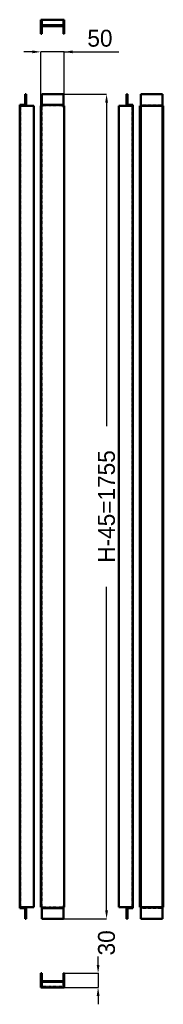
# Model space of a CAD drawing. Header units: millimetres. Extents: x 0 to 306, y -36 to 2059.
import ezdxf

# ---------------------------------------------------------------- set-up
doc = ezdxf.new("R2010")
doc.units = ezdxf.units.MM
doc.linetypes.add('Dashed', pattern=[2, 1, -1])
for name, color, linetype, lineweight in [('AM_0', 7, 'Continuous', 50), ('AM_5', 3, 'Continuous', 25), ('AM_9', 6, 'Dashed', 25)]:
    doc.layers.add(name, color=color, linetype=linetype, lineweight=lineweight)
doc.dimstyles.new('ISO-25', dxfattribs={"dimtxt": 2.5, "dimasz": 2.5, "dimexe": 1.25, "dimexo": 0.625, "dimtad": 1, "dimtxsty": 'Standard', "dimcen": 2.5, "dimadec": 0, "dimazin": 0, "dimtfac": 1, "dimtmove": 0, "dimatfit": 3, "dimfxl": 1, "dimarcsym": 0})

# ---------------------------------------------------------------- blocks, each defined once
blk = doc.blocks.new('1_HP1800_0__0_in_HP1800_0__1300')
at = {"layer": 'AM_0'}
for p, q in [((45.08, 30), (45.08, 0)), ((47.08, 30), (45.08, 30)), ((47.08, 2), (47.08, 30)), ((93.08, 30), (93.08, 2)), ((95.08, 30), (93.08, 30)), ((95.08, 0), (95.08, 30)), ((45.08, 3), (47.08, 3)), ((45.08, 0), (95.08, 0)), ((48.08, 2), (47.08, 2)), ((47.13, 13.5), (47.13, 2)), ((93.03, 13.5), (47.13, 13.5)), ((93.03, 11.5), (47.13, 11.5)), ((48.08, 2), (48.08, 0)), ((93.08, 2), (92.08, 2)), ((92.08, 2), (92.08, 0)), ((93.03, 13.5), (93.03, 2)), ((93.08, 3), (95.08, 3))]:
    blk.add_line(p, q, dxfattribs=at)
at = {"layer": 'AM_9'}
blk.add_line((92.08, 2), (48.08, 2), dxfattribs=at)
blk = doc.blocks.new('2_HP1800_0__0_in_HP1800_0__1300')
at = {"layer": 'AM_0'}
for p, q in [((13.5, 1900.88), (11.5, 1900.88)), ((11.5, 1900.88), (11.5, 1877.88)), ((13.5, 1875.88), (13.5, 1900.88)), ((11.5, 1877.88), (0, 1877.88)), ((0, 1877.88), (0, 168.88)), ((0, 1874.88), (3, 1874.88)), ((2, 1874.88), (2, 1877.88)), ((2, 1875.88), (30, 1875.88)), ((3, 1875.88), (3, 1874.88)), ((30, 1875.88), (30, 170.88)), ((0, 171.88), (3, 171.88)), ((0, 168.88), (11.5, 168.88)), ((2, 168.88), (2, 171.88)), ((30, 170.88), (2, 170.88)), ((3, 171.88), (3, 170.88)), ((11.5, 168.88), (11.5, 145.88)), ((13.5, 145.88), (13.5, 170.88)), ((11.5, 145.88), (13.5, 145.88))]:
    blk.add_line(p, q, dxfattribs=at)
at = {"layer": 'AM_9'}
blk.add_line((2, 1874.88), (2, 171.88), dxfattribs=at)
blk = doc.blocks.new('3_HP1800_0__0_in_HP1800_0__1300')
at = {"layer": 'AM_0'}
for p, q in [((47.13, 1900.88), (47.13, 1875.88)), ((93.03, 1900.88), (47.13, 1900.88)), ((93.03, 1900.88), (93.03, 1875.88)), ((45.08, 1875.88), (47.08, 1875.88)), ((45.08, 1875.88), (45.08, 170.88)), ((45.08, 1874.88), (48.08, 1874.88)), ((47.08, 1875.88), (47.08, 1874.88)), ((93.03, 1877.88), (47.13, 1877.88)), ((48.08, 1875.88), (47.13, 1875.88)), ((48.08, 1877.88), (48.08, 1874.88)), ((92.08, 1877.88), (92.08, 1874.88)), ((93.03, 1875.88), (92.08, 1875.88)), ((92.08, 1874.88), (95.08, 1874.88)), ((93.08, 1875.88), (93.08, 1874.88)), ((93.08, 1875.88), (95.08, 1875.88)), ((95.08, 1875.88), (95.08, 170.88)), ((45.08, 171.88), (48.08, 171.88)), ((45.08, 170.88), (47.08, 170.88)), ((47.08, 171.88), (47.08, 170.88)), ((47.13, 170.88), (47.13, 145.88)), ((48.08, 170.88), (47.13, 170.88)), ((93.03, 168.88), (47.13, 168.88)), ((48.08, 171.88), (48.08, 168.88)), ((92.08, 171.88), (95.08, 171.88)), ((92.08, 171.88), (92.08, 168.88)), ((93.03, 170.88), (92.08, 170.88)), ((93.03, 170.88), (93.03, 145.88)), ((93.08, 171.88), (93.08, 170.88)), ((93.08, 170.88), (95.08, 170.88)), ((93.03, 145.88), (47.13, 145.88))]:
    blk.add_line(p, q, dxfattribs=at)
at = {"layer": 'AM_9'}
for p, q in [((47.08, 1874.88), (47.08, 171.88)), ((92.08, 1875.88), (48.08, 1875.88)), ((93.08, 1874.88), (93.08, 171.88)), ((92.08, 170.88), (48.08, 170.88))]:
    blk.add_line(p, q, dxfattribs=at)
blk = doc.blocks.new('4_HP1800_0__0_in_HP1800_0__1300')
at = {"layer": 'AM_0'}
for p, q in [((227.46, 1900.88), (229.46, 1900.88)), ((227.46, 1875.88), (227.46, 1900.88)), ((229.46, 1900.88), (229.46, 1877.88)), ((238.96, 1875.88), (210.96, 1875.88)), ((210.96, 1875.88), (210.96, 170.88)), ((229.46, 1877.88), (240.96, 1877.88)), ((237.96, 1875.88), (237.96, 1874.88)), ((237.96, 1874.88), (240.96, 1874.88)), ((238.96, 1874.88), (238.96, 1877.88)), ((240.96, 1877.88), (240.96, 168.88)), ((210.96, 170.88), (238.96, 170.88)), ((227.46, 145.88), (227.46, 170.88)), ((240.96, 168.88), (229.46, 168.88)), ((229.46, 168.88), (229.46, 145.88)), ((237.96, 171.88), (237.96, 170.88)), ((237.96, 171.88), (240.96, 171.88)), ((238.96, 168.88), (238.96, 171.88)), ((229.46, 145.88), (227.46, 145.88))]:
    blk.add_line(p, q, dxfattribs=at)
at = {"layer": 'AM_9'}
blk.add_line((238.96, 1874.88), (238.96, 171.88), dxfattribs=at)
blk = doc.blocks.new('5_HP1800_0__0_in_HP1800_0__1300')
at = {"layer": 'AM_0'}
for p, q in [((258.09, 1900.88), (303.99, 1900.88)), ((258.09, 1875.88), (258.09, 1900.88)), ((303.99, 1875.88), (303.99, 1900.88)), ((256.04, 1875.88), (258.04, 1875.88)), ((256.04, 1875.88), (256.04, 170.88)), ((258.04, 1875.88), (258.04, 170.88)), ((258.04, 1874.88), (259.04, 1874.88)), ((258.09, 1875.88), (303.99, 1875.88)), ((259.04, 1874.88), (259.04, 1875.88)), ((303.04, 1874.88), (303.04, 1875.88)), ((303.04, 1874.88), (304.04, 1874.88)), ((304.04, 1875.88), (304.04, 170.88)), ((304.04, 1875.88), (306.04, 1875.88)), ((306.04, 1875.88), (306.04, 170.88)), ((256.04, 170.88), (258.04, 170.88)), ((258.04, 171.88), (259.04, 171.88)), ((258.09, 170.88), (303.99, 170.88)), ((258.09, 145.88), (258.09, 170.88)), ((259.04, 170.88), (259.04, 171.88)), ((303.04, 171.88), (304.04, 171.88)), ((303.04, 170.88), (303.04, 171.88)), ((303.99, 145.88), (303.99, 170.88)), ((304.04, 170.88), (306.04, 170.88)), ((258.09, 145.88), (303.99, 145.88))]:
    blk.add_line(p, q, dxfattribs=at)
at = {"layer": 'AM_9'}
for p, q in [((256.04, 1874.88), (258.04, 1874.88)), ((258.09, 1877.88), (303.99, 1877.88)), ((259.04, 1875.88), (259.04, 1877.88)), ((303.04, 1875.88), (303.04, 1877.88)), ((304.04, 1874.88), (306.04, 1874.88)), ((256.04, 171.88), (258.04, 171.88)), ((258.09, 168.88), (303.99, 168.88)), ((259.04, 168.88), (259.04, 170.88)), ((303.04, 168.88), (303.04, 170.88)), ((304.04, 171.88), (306.04, 171.88))]:
    blk.add_line(p, q, dxfattribs=at)
blk = doc.blocks.new('6_HP1800_0__0_in_HP1800_0__1300')
at = {"layer": 'AM_0'}
for p, q in [((45.08, 2059.36), (95.08, 2059.36)), ((45.08, 2029.36), (45.08, 2059.36)), ((45.08, 2056.36), (47.08, 2056.36)), ((48.08, 2057.36), (47.08, 2057.36)), ((47.08, 2057.36), (47.08, 2029.36)), ((47.13, 2057.36), (47.13, 2045.86)), ((48.08, 2059.36), (48.08, 2057.36)), ((92.08, 2059.36), (92.08, 2057.36)), ((93.08, 2057.36), (92.08, 2057.36)), ((93.03, 2057.36), (93.03, 2045.86)), ((93.08, 2029.36), (93.08, 2057.36)), ((93.08, 2056.36), (95.08, 2056.36)), ((95.08, 2059.36), (95.08, 2029.36)), ((93.03, 2047.86), (47.13, 2047.86)), ((93.03, 2045.86), (47.13, 2045.86)), ((47.08, 2029.36), (45.08, 2029.36)), ((95.08, 2029.36), (93.08, 2029.36))]:
    blk.add_line(p, q, dxfattribs=at)
at = {"layer": 'AM_9'}
blk.add_line((92.08, 2057.36), (48.08, 2057.36), dxfattribs=at)
blk = doc.blocks.new('*D7')
at = {"layer": 'AM_5', "color": 0, "lineweight": -2}
for p, q in [((167.08, 48), (167.08, 66)), ((95.08, 30), (167.08, 30)), ((167.08, 30), (167.08, 0)), ((92.08, 0), (167.08, 0)), ((167.08, -18), (167.08, -36))]:
    blk.add_line(p, q, dxfattribs=at)
at = {"layer": 'AM_5', "color": 0}
for points in [[(164.08, 48), (170.08, 48), (167.08, 30)], [(170.08, -18), (164.08, -18), (167.08, 0)]]:
    blk.add_solid(points, dxfattribs=at)
at = {"layer": 'Defpoints', "color": 0}
for p in [(95.08, 30), (92.08, 0), (167.08, 0)]:
    blk.add_point(p, dxfattribs=at)
at = {"layer": 'AM_5', "color": 0, "insert": (185.08, 94.8), "char_height": 36, "attachment_point": 5, "rotation": 90}
blk.add_mtext('30', dxfattribs=at)
blk = doc.blocks.new('*D8')
at = {"layer": 'AM_5', "color": 0, "lineweight": -2}
for p, q in [((27.1, 1990.9), (9.1, 1990.9)), ((45.1, 1875.9), (45.1, 1990.9)), ((95.1, 1990.9), (45.1, 1990.9)), ((95.1, 1875.9), (95.1, 1990.9)), ((95.1, 1990.9), (211, 1990.9)), ((113.1, 1990.9), (131.1, 1990.9))]:
    blk.add_line(p, q, dxfattribs=at)
at = {"layer": 'AM_5', "color": 0}
for points in [[(27.1, 1987.9), (27.1, 1993.9), (45.1, 1990.9)], [(113.1, 1993.9), (113.1, 1987.9), (95.1, 1990.9)]]:
    blk.add_solid(points, dxfattribs=at)
at = {"layer": 'Defpoints', "color": 0}
for p in [(45.1, 1972.9), (45.1, 1875.9), (95.1, 1875.9)]:
    blk.add_point(p, dxfattribs=at)
at = {"layer": 'AM_5', "color": 0, "insert": (171, 2019.7), "char_height": 36, "attachment_point": 5}
blk.add_mtext('50', dxfattribs=at)
blk = doc.blocks.new('*D9')
at = {"layer": 'AM_5', "color": 0, "lineweight": -2}
for p, q in [((88.1, 1900.9), (185.1, 1900.9)), ((185.1, 1882.9), (185.1, 1194.5)), ((185.1, 163.9), (185.1, 852.3)), ((88.1, 145.9), (185.1, 145.9))]:
    blk.add_line(p, q, dxfattribs=at)
at = {"layer": 'AM_5', "color": 0}
for points in [[(188.1, 1882.9), (182.1, 1882.9), (185.1, 1900.9)], [(182.1, 163.9), (188.1, 163.9), (185.1, 145.9)]]:
    blk.add_solid(points, dxfattribs=at)
at = {"layer": 'Defpoints', "color": 0}
for p in [(88.1, 1900.9), (88.1, 145.9), (167.1, 145.9)]:
    blk.add_point(p, dxfattribs=at)
at = {"layer": 'AM_5', "color": 0, "insert": (185.1, 1023.4), "char_height": 36, "attachment_point": 5, "rotation": 90}
blk.add_mtext('H-45=1755', dxfattribs=at)

msp = doc.modelspace()

# ---------------------------------------------------------------- block references
for name in ['6_HP1800_0__0_in_HP1800_0__1300', '2_HP1800_0__0_in_HP1800_0__1300', '3_HP1800_0__0_in_HP1800_0__1300', '4_HP1800_0__0_in_HP1800_0__1300', '5_HP1800_0__0_in_HP1800_0__1300', '1_HP1800_0__0_in_HP1800_0__1300']:
    msp.add_blockref(name, (0, 0))

# ---------------------------------------------------------------- dimensions: what is measured, and where the dimension line sits
at = {"layer": 'AM_5'}
dim = msp.add_linear_dim(base=(45.08, 1990.88), p1=(95.08, 1875.88), p2=(45.08, 1875.88), text='50', dimstyle='ISO-25', override={"dimtxt": 36, "dimasz": 18, "dimexe": 0, "dimexo": 0, "dimgap": 10.8}, dxfattribs=at)
dim.commit()
dim.dimension.update_dxf_attribs({"geometry": '*D8', "text_midpoint": (171.023, 1990.88), "dimtype": 160})
for base, p1, p2, text, picture, middle in [((185.08, 145.88), (88.08, 1900.88), (88.08, 145.88), 'H-45=1755', '*D9', (185.08, 1023.38)), ((167.08, 0), (95.08, 30), (92.08, 0), '30', '*D7', (185.08, 94.8))]:
    dim = msp.add_linear_dim(base=base, p1=p1, p2=p2, angle=90, text=text, dimstyle='ISO-25', override={"dimtxt": 36, "dimasz": 18, "dimexe": 0, "dimexo": 0, "dimgap": 10.8}, dxfattribs=at)
    dim.commit()
    dim.dimension.update_dxf_attribs({"geometry": picture, "text_midpoint": middle, "dimtype": 160, "text_rotation": 90})

doc.saveas('drawing.dxf')
